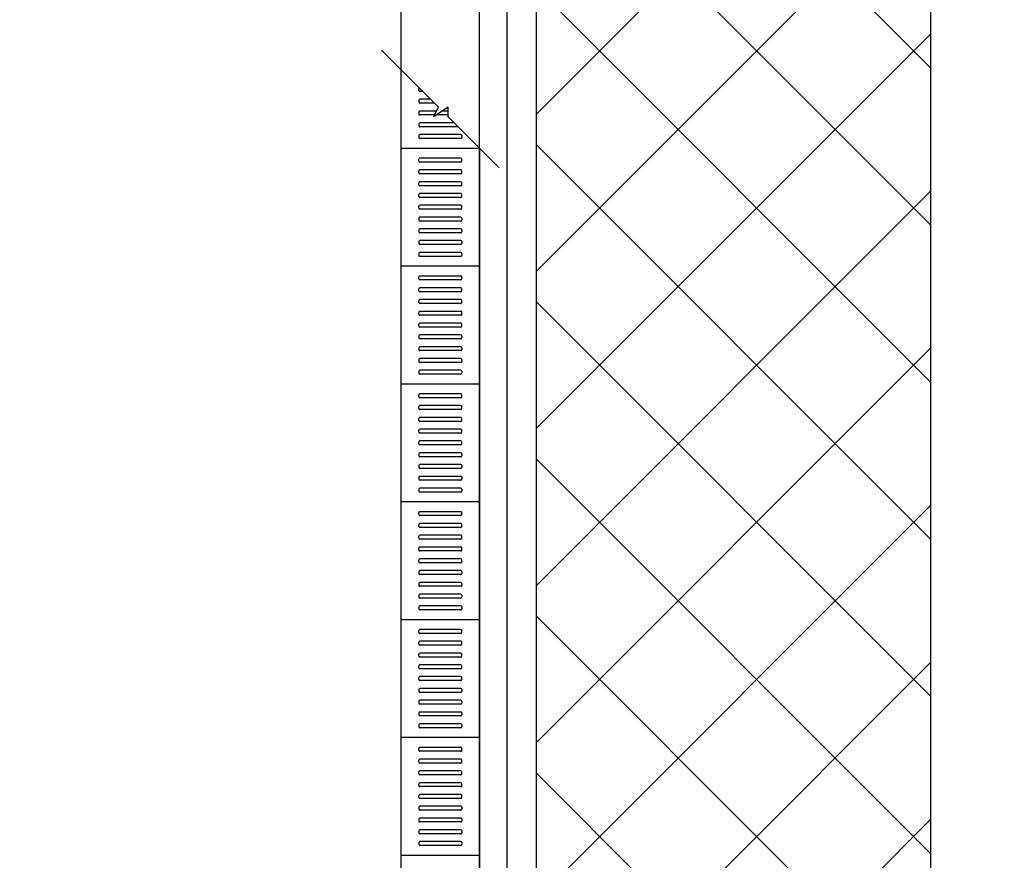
# Model space of a CAD drawing. Extents: x -424536 to -66822, y 139826 to 492209.
# Tile 78 of 91: x -103755 to -98738, y 243479 to 247759. Entities that reach past the tile are written whole.
import ezdxf

# ---------------------------------------------------------------- set-up
doc = ezdxf.new("R2010")
doc.units = 0
doc.header["$LTSCALE"] = 1000
doc.header["$MEASUREMENT"] = 0
for name, color, linetype in [('A乔木图例', 94, 'Continuous'), ('FG', 252, 'Continuous'), ('PUB_DIM', 3, 'Continuous'), ('体育设施', 7, 'Continuous')]:
    doc.layers.add(name, color=color, linetype=linetype)
doc.styles.add('DIM_FONT', font='SIMPLEX', dxfattribs={"width": 0.7, "bigfont": 'GBCBIG'})
doc.dimstyles.new('DIMN300', dxfattribs={"dimscale": 3, "dimtxt": 300, "dimasz": 100, "dimexe": 250, "dimexo": 300, "dimgap": 150, "dimtad": 1, "dimdec": 0, "dimzin": 0, "dimdsep": 46, "dimtxsty": 'DIM_FONT', "dimblk": 'ARCHTICK', "dimcen": 0.09, "dimclrt": 7, "dimazin": 2, "dimtfac": 1, "dimtdec": 0, "dimtix": 1, "dimtmove": 2, "dimatfit": 3, "dimldrblk": 'ARCHTICK', "dimfxl": 1, "dimtolj": 1, "dimtzin": 0, "dimarcsym": 0})

# ---------------------------------------------------------------- blocks, each defined once
blk = doc.blocks.new('_ArchTick')
at = {"color": 0, "linetype": 'ByBlock', "const_width": 0.4}
blk.add_lwpolyline([(-0.5, -0.5), (0.5, 0.5)], dxfattribs=at)
blk = doc.blocks.new('*D91')
at = {"layer": 'Defpoints', "color": 0}
for p in [(-84779, 269703.9), (-82294.3, 269703.9), (-84779, 268704.4), (-221158.7, 241904.4), (-218074.5, 241904.4), (-218074.5, 237804.4)]:
    blk.add_point(p, dxfattribs=at)
at = {"layer": 'PUB_DIM', "color": 0, "lineweight": -2}
for p, q in [((-82294.3, 269703.9), (-82294.3, 269903.9)), ((-84179, 269703.9), (-81794.3, 269703.9)), ((-82294.3, 268704.4), (-82294.3, 269703.9)), ((-84179, 268704.4), (-81794.3, 268704.4)), ((-82294.3, 268704.4), (-82294.3, 268504.4)), ((-218974.5, 241904.4), (-221908.7, 241904.4)), ((-221158.7, 237804.4), (-221158.7, 241904.4)), ((-218974.5, 237804.4), (-221908.7, 237804.4))]:
    blk.add_line(p, q, dxfattribs=at)
for p, xscale, yscale, zscale, rotation in [((-82294.3, 269703.9), 200, 200, 200, 270), ((-82294.3, 268704.4), 200, 200, 200, 90), ((-221158.7, 241904.4), 300, 300, 300, 90), ((-221158.7, 237804.4), 300, 300, 300, 270)]:
    blk.add_blockref('_ArchTick', p, dxfattribs=dict(at, xscale=xscale, yscale=yscale, zscale=zscale, rotation=rotation))
at = {"layer": 'PUB_DIM', "color": 7, "attachment_point": 5, "rotation": 90, "style": 'DIM_FONT'}
for s, insert, char_height in [('\\A1;1000', (-82894.3, 269204.1), 600), ('\\A1;4100', (-222058.7, 239854.4), 900)]:
    blk.add_mtext(s, dxfattribs=dict(at, insert=insert, char_height=char_height))

msp = doc.modelspace()

# ---------------------------------------------------------------- hatches: boundary and pattern name
at = {"layer": 'FG'}
h = msp.add_hatch(dxfattribs=at)
h.set_pattern_fill('多孔材料', color=256, scale=200, style=0)
h.set_pattern_definition([(45, (400, 0), (-400.0004, 400.0004), []), (135, (400, 0), (-400.0004, -400.0004), [])])
h.paths.add_polyline_path([(-101121.5, 254629.4), (-101121.5, 240804.4), (-99112, 240804.4), (-99112, 251381.1), (-93796.5, 251381.1), (-93796.5, 254629.4)])

# ---------------------------------------------------------------- linework, layer by layer
at = {"color": 3}
for p, q in [((-101811.5, 240504.4), (-101811.5, 269448.5)), ((-101411.5, 240504.4), (-101411.5, 269448.5)), ((-101721.5, 247399.4), (-101721.5, 247409.4)), ((-101721.5, 247349.4), (-101721.5, 247339.4)), ((-101721.5, 247349.4), (-101721.5, 247339.4)), ((-101721.5, 247289.4), (-101721.5, 247279.4)), ((-101721.5, 247229.4), (-101721.5, 247219.4)), ((-101721.5, 247169.4), (-101721.5, 247159.4)), ((-101501.5, 247169.4), (-101501.5, 247159.4)), ((-101721.5, 247039.4), (-101721.5, 247049.4)), ((-101501.5, 247039.4), (-101501.5, 247049.4)), ((-101721.5, 246979.4), (-101721.5, 246989.4)), ((-101501.5, 246979.4), (-101501.5, 246989.4)), ((-101721.5, 246919.4), (-101721.5, 246929.4)), ((-101501.5, 246919.4), (-101501.5, 246929.4)), ((-101721.5, 246859.4), (-101721.5, 246869.4)), ((-101721.5, 246859.4), (-101721.5, 246869.4)), ((-101501.5, 246859.4), (-101501.5, 246869.4)), ((-101501.5, 246859.4), (-101501.5, 246869.4)), ((-101721.5, 246799.4), (-101721.5, 246809.4)), ((-101501.5, 246799.4), (-101501.5, 246809.4)), ((-101721.5, 246749.4), (-101721.5, 246739.4)), ((-101721.5, 246749.4), (-101721.5, 246739.4)), ((-101501.5, 246749.4), (-101501.5, 246739.4)), ((-101501.5, 246749.4), (-101501.5, 246739.4)), ((-101721.5, 246689.4), (-101721.5, 246679.4)), ((-101501.5, 246689.4), (-101501.5, 246679.4)), ((-101721.5, 246629.4), (-101721.5, 246619.4)), ((-101501.5, 246629.4), (-101501.5, 246619.4)), ((-101721.5, 246569.4), (-101721.5, 246559.4)), ((-101501.5, 246569.4), (-101501.5, 246559.4)), ((-101721.5, 246439.4), (-101721.5, 246449.4)), ((-101501.5, 246439.4), (-101501.5, 246449.4)), ((-101721.5, 246379.4), (-101721.5, 246389.4)), ((-101501.5, 246379.4), (-101501.5, 246389.4)), ((-101721.5, 246319.4), (-101721.5, 246329.4)), ((-101501.5, 246319.4), (-101501.5, 246329.4)), ((-101721.5, 246259.4), (-101721.5, 246269.4)), ((-101721.5, 246259.4), (-101721.5, 246269.4)), ((-101501.5, 246259.4), (-101501.5, 246269.4)), ((-101501.5, 246259.4), (-101501.5, 246269.4)), ((-101721.5, 246199.4), (-101721.5, 246209.4)), ((-101501.5, 246199.4), (-101501.5, 246209.4)), ((-101721.5, 246149.4), (-101721.5, 246139.4)), ((-101721.5, 246149.4), (-101721.5, 246139.4)), ((-101501.5, 246149.4), (-101501.5, 246139.4)), ((-101501.5, 246149.4), (-101501.5, 246139.4)), ((-101721.5, 246089.4), (-101721.5, 246079.4)), ((-101501.5, 246089.4), (-101501.5, 246079.4)), ((-101721.5, 246029.4), (-101721.5, 246019.4)), ((-101501.5, 246029.4), (-101501.5, 246019.4)), ((-101721.5, 245969.4), (-101721.5, 245959.4)), ((-101501.5, 245969.4), (-101501.5, 245959.4)), ((-101721.5, 245839.4), (-101721.5, 245849.4)), ((-101501.5, 245839.4), (-101501.5, 245849.4)), ((-101721.5, 245779.4), (-101721.5, 245789.4)), ((-101501.5, 245779.4), (-101501.5, 245789.4)), ((-101721.5, 245719.4), (-101721.5, 245729.4)), ((-101501.5, 245719.4), (-101501.5, 245729.4)), ((-101721.5, 245659.4), (-101721.5, 245669.4)), ((-101721.5, 245659.4), (-101721.5, 245669.4)), ((-101501.5, 245659.4), (-101501.5, 245669.4)), ((-101501.5, 245659.4), (-101501.5, 245669.4)), ((-101721.5, 245599.4), (-101721.5, 245609.4)), ((-101501.5, 245599.4), (-101501.5, 245609.4)), ((-101721.5, 245549.4), (-101721.5, 245539.4)), ((-101721.5, 245549.4), (-101721.5, 245539.4)), ((-101501.5, 245549.4), (-101501.5, 245539.4)), ((-101501.5, 245549.4), (-101501.5, 245539.4)), ((-101721.5, 245489.4), (-101721.5, 245479.4)), ((-101501.5, 245489.4), (-101501.5, 245479.4)), ((-101721.5, 245429.4), (-101721.5, 245419.4)), ((-101501.5, 245429.4), (-101501.5, 245419.4)), ((-101721.5, 245369.4), (-101721.5, 245359.4)), ((-101501.5, 245369.4), (-101501.5, 245359.4)), ((-101721.5, 245239.4), (-101721.5, 245249.4)), ((-101501.5, 245239.4), (-101501.5, 245249.4)), ((-101721.5, 245179.4), (-101721.5, 245189.4)), ((-101501.5, 245179.4), (-101501.5, 245189.4)), ((-101721.5, 245119.4), (-101721.5, 245129.4)), ((-101501.5, 245119.4), (-101501.5, 245129.4)), ((-101721.5, 245059.4), (-101721.5, 245069.4)), ((-101721.5, 245059.4), (-101721.5, 245069.4)), ((-101501.5, 245059.4), (-101501.5, 245069.4)), ((-101501.5, 245059.4), (-101501.5, 245069.4)), ((-101721.5, 244999.4), (-101721.5, 245009.4)), ((-101501.5, 244999.4), (-101501.5, 245009.4)), ((-101721.5, 244949.4), (-101721.5, 244939.4)), ((-101721.5, 244949.4), (-101721.5, 244939.4)), ((-101501.5, 244949.4), (-101501.5, 244939.4)), ((-101501.5, 244949.4), (-101501.5, 244939.4)), ((-101721.5, 244889.4), (-101721.5, 244879.4)), ((-101501.5, 244889.4), (-101501.5, 244879.4)), ((-101721.5, 244829.4), (-101721.5, 244819.4)), ((-101501.5, 244829.4), (-101501.5, 244819.4)), ((-101721.5, 244769.4), (-101721.5, 244759.4)), ((-101501.5, 244769.4), (-101501.5, 244759.4)), ((-101721.5, 244639.4), (-101721.5, 244649.4)), ((-101501.5, 244639.4), (-101501.5, 244649.4)), ((-101721.5, 244579.4), (-101721.5, 244589.4)), ((-101501.5, 244579.4), (-101501.5, 244589.4)), ((-101721.5, 244519.4), (-101721.5, 244529.4)), ((-101501.5, 244519.4), (-101501.5, 244529.4)), ((-101721.5, 244459.4), (-101721.5, 244469.4)), ((-101721.5, 244459.4), (-101721.5, 244469.4)), ((-101501.5, 244459.4), (-101501.5, 244469.4)), ((-101501.5, 244459.4), (-101501.5, 244469.4)), ((-101721.5, 244399.4), (-101721.5, 244409.4)), ((-101501.5, 244399.4), (-101501.5, 244409.4)), ((-101721.5, 244349.4), (-101721.5, 244339.4)), ((-101721.5, 244349.4), (-101721.5, 244339.4)), ((-101501.5, 244349.4), (-101501.5, 244339.4)), ((-101501.5, 244349.4), (-101501.5, 244339.4)), ((-101721.5, 244289.4), (-101721.5, 244279.4)), ((-101501.5, 244289.4), (-101501.5, 244279.4)), ((-101721.5, 244229.4), (-101721.5, 244219.4)), ((-101501.5, 244229.4), (-101501.5, 244219.4)), ((-101721.5, 244169.4), (-101721.5, 244159.4)), ((-101501.5, 244169.4), (-101501.5, 244159.4)), ((-101721.5, 244039.4), (-101721.5, 244049.4)), ((-101501.5, 244039.4), (-101501.5, 244049.4)), ((-101721.5, 243979.4), (-101721.5, 243989.4)), ((-101501.5, 243979.4), (-101501.5, 243989.4)), ((-101721.5, 243919.4), (-101721.5, 243929.4)), ((-101501.5, 243919.4), (-101501.5, 243929.4)), ((-101721.5, 243859.4), (-101721.5, 243869.4)), ((-101721.5, 243859.4), (-101721.5, 243869.4)), ((-101501.5, 243859.4), (-101501.5, 243869.4)), ((-101501.5, 243859.4), (-101501.5, 243869.4)), ((-101721.5, 243799.4), (-101721.5, 243809.4)), ((-101501.5, 243799.4), (-101501.5, 243809.4)), ((-101721.5, 243749.4), (-101721.5, 243739.4)), ((-101721.5, 243749.4), (-101721.5, 243739.4)), ((-101501.5, 243749.4), (-101501.5, 243739.4)), ((-101501.5, 243749.4), (-101501.5, 243739.4)), ((-101721.5, 243689.4), (-101721.5, 243679.4)), ((-101501.5, 243689.4), (-101501.5, 243679.4)), ((-101721.5, 243629.4), (-101721.5, 243619.4)), ((-101501.5, 243629.4), (-101501.5, 243619.4)), ((-101721.5, 243569.4), (-101721.5, 243559.4)), ((-101501.5, 243569.4), (-101501.5, 243559.4))]:
    msp.add_line(p, q, dxfattribs=at)
for p, q in [((-101911.5, 247604.9), (-101621.5, 247314.9)), ((-101646.5, 247264.9), (-101621.5, 247314.9)), ((-101571.5, 247314.9), (-101646.5, 247264.9)), ((-101571.5, 247264.9), (-101571.5, 247314.9)), ((-101571.5, 247264.9), (-101311.5, 247004.9)), ((-101411.5, 247104.4), (-101811.5, 247104.4)), ((-101811.5, 246504.4), (-101811.5, 247104.4)), ((-101411.5, 247104.4), (-101411.5, 246504.4)), ((-101411.5, 246504.4), (-101811.5, 246504.4)), ((-101411.5, 246504.4), (-101811.5, 246504.4)), ((-101411.5, 246504.4), (-101811.5, 246504.4)), ((-101811.5, 245904.4), (-101811.5, 246504.4)), ((-101411.5, 246504.4), (-101411.5, 245904.4)), ((-101411.5, 245904.4), (-101811.5, 245904.4)), ((-101411.5, 245904.4), (-101811.5, 245904.4)), ((-101411.5, 245904.4), (-101811.5, 245904.4)), ((-101811.5, 245304.4), (-101811.5, 245904.4)), ((-101411.5, 245904.4), (-101411.5, 245304.4)), ((-101411.5, 245304.4), (-101811.5, 245304.4)), ((-101411.5, 245304.4), (-101811.5, 245304.4)), ((-101411.5, 245304.4), (-101811.5, 245304.4)), ((-101811.5, 244704.4), (-101811.5, 245304.4)), ((-101411.5, 245304.4), (-101411.5, 244704.4)), ((-101411.5, 244704.4), (-101811.5, 244704.4)), ((-101411.5, 244704.4), (-101811.5, 244704.4)), ((-101411.5, 244704.4), (-101811.5, 244704.4)), ((-101811.5, 244104.4), (-101811.5, 244704.4)), ((-101411.5, 244704.4), (-101411.5, 244104.4)), ((-101411.5, 244104.4), (-101811.5, 244104.4)), ((-101411.5, 244104.4), (-101811.5, 244104.4)), ((-101411.5, 244104.4), (-101811.5, 244104.4)), ((-101811.5, 243504.4), (-101811.5, 244104.4)), ((-101411.5, 244104.4), (-101411.5, 243504.4)), ((-101411.5, 243504.4), (-101811.5, 243504.4)), ((-101411.5, 243504.4), (-101811.5, 243504.4)), ((-101411.5, 243504.4), (-101811.5, 243504.4)), ((-101811.5, 242904.4), (-101811.5, 243504.4)), ((-101411.5, 243504.4), (-101411.5, 242904.4))]:
    msp.add_line(p, q)
at = {"color": 8}
for p, q in [((-101701, 247394.4), (-101716.5, 247394.4)), ((-101661, 247354.4), (-101716.5, 247354.4)), ((-101661, 247354.4), (-101716.5, 247354.4)), ((-101641, 247334.4), (-101716.5, 247334.4)), ((-101641, 247334.4), (-101716.5, 247334.4)), ((-101631.8, 247294.4), (-101716.5, 247294.4)), ((-101641.8, 247274.4), (-101716.5, 247274.4)), ((-101571.5, 247274.4), (-101632.3, 247274.4)), ((-101571.5, 247294.4), (-101602.3, 247294.4)), ((-101541, 247234.4), (-101716.5, 247234.4)), ((-101521, 247214.4), (-101716.5, 247214.4)), ((-101506.5, 247174.4), (-101716.5, 247174.4)), ((-101506.5, 247154.4), (-101716.5, 247154.4)), ((-101506.5, 247054.4), (-101716.5, 247054.4)), ((-101506.5, 247034.4), (-101716.5, 247034.4)), ((-101506.5, 246994.4), (-101716.5, 246994.4)), ((-101506.5, 246974.4), (-101716.5, 246974.4)), ((-101506.5, 246934.4), (-101716.5, 246934.4)), ((-101506.5, 246914.4), (-101716.5, 246914.4)), ((-101506.5, 246874.4), (-101716.5, 246874.4)), ((-101506.5, 246874.4), (-101716.5, 246874.4)), ((-101506.5, 246854.4), (-101716.5, 246854.4)), ((-101506.5, 246854.4), (-101716.5, 246854.4)), ((-101506.5, 246814.4), (-101716.5, 246814.4)), ((-101506.5, 246794.4), (-101716.5, 246794.4)), ((-101506.5, 246754.4), (-101716.5, 246754.4)), ((-101506.5, 246754.4), (-101716.5, 246754.4)), ((-101506.5, 246734.4), (-101716.5, 246734.4)), ((-101506.5, 246734.4), (-101716.5, 246734.4)), ((-101506.5, 246694.4), (-101716.5, 246694.4)), ((-101506.5, 246674.4), (-101716.5, 246674.4)), ((-101506.5, 246634.4), (-101716.5, 246634.4)), ((-101506.5, 246614.4), (-101716.5, 246614.4)), ((-101506.5, 246574.4), (-101716.5, 246574.4)), ((-101506.5, 246554.4), (-101716.5, 246554.4)), ((-101506.5, 246454.4), (-101716.5, 246454.4)), ((-101506.5, 246434.4), (-101716.5, 246434.4)), ((-101506.5, 246394.4), (-101716.5, 246394.4)), ((-101506.5, 246374.4), (-101716.5, 246374.4)), ((-101506.5, 246334.4), (-101716.5, 246334.4)), ((-101506.5, 246314.4), (-101716.5, 246314.4)), ((-101506.5, 246274.4), (-101716.5, 246274.4)), ((-101506.5, 246274.4), (-101716.5, 246274.4)), ((-101506.5, 246254.4), (-101716.5, 246254.4)), ((-101506.5, 246254.4), (-101716.5, 246254.4)), ((-101506.5, 246214.4), (-101716.5, 246214.4)), ((-101506.5, 246194.4), (-101716.5, 246194.4)), ((-101506.5, 246154.4), (-101716.5, 246154.4)), ((-101506.5, 246154.4), (-101716.5, 246154.4)), ((-101506.5, 246134.4), (-101716.5, 246134.4)), ((-101506.5, 246134.4), (-101716.5, 246134.4)), ((-101506.5, 246094.4), (-101716.5, 246094.4)), ((-101506.5, 246074.4), (-101716.5, 246074.4)), ((-101506.5, 246034.4), (-101716.5, 246034.4)), ((-101506.5, 246014.4), (-101716.5, 246014.4)), ((-101506.5, 245974.4), (-101716.5, 245974.4)), ((-101506.5, 245954.4), (-101716.5, 245954.4)), ((-101506.5, 245854.4), (-101716.5, 245854.4)), ((-101506.5, 245834.4), (-101716.5, 245834.4)), ((-101506.5, 245794.4), (-101716.5, 245794.4)), ((-101506.5, 245774.4), (-101716.5, 245774.4)), ((-101506.5, 245734.4), (-101716.5, 245734.4)), ((-101506.5, 245714.4), (-101716.5, 245714.4)), ((-101506.5, 245674.4), (-101716.5, 245674.4)), ((-101506.5, 245674.4), (-101716.5, 245674.4)), ((-101506.5, 245654.4), (-101716.5, 245654.4)), ((-101506.5, 245654.4), (-101716.5, 245654.4)), ((-101506.5, 245614.4), (-101716.5, 245614.4)), ((-101506.5, 245594.4), (-101716.5, 245594.4)), ((-101506.5, 245554.4), (-101716.5, 245554.4)), ((-101506.5, 245554.4), (-101716.5, 245554.4)), ((-101506.5, 245534.4), (-101716.5, 245534.4)), ((-101506.5, 245534.4), (-101716.5, 245534.4)), ((-101506.5, 245494.4), (-101716.5, 245494.4)), ((-101506.5, 245474.4), (-101716.5, 245474.4)), ((-101506.5, 245434.4), (-101716.5, 245434.4)), ((-101506.5, 245414.4), (-101716.5, 245414.4)), ((-101506.5, 245374.4), (-101716.5, 245374.4)), ((-101506.5, 245354.4), (-101716.5, 245354.4)), ((-101506.5, 245254.4), (-101716.5, 245254.4)), ((-101506.5, 245234.4), (-101716.5, 245234.4)), ((-101506.5, 245194.4), (-101716.5, 245194.4)), ((-101506.5, 245174.4), (-101716.5, 245174.4)), ((-101506.5, 245134.4), (-101716.5, 245134.4)), ((-101506.5, 245114.4), (-101716.5, 245114.4)), ((-101506.5, 245074.4), (-101716.5, 245074.4)), ((-101506.5, 245074.4), (-101716.5, 245074.4)), ((-101506.5, 245054.4), (-101716.5, 245054.4)), ((-101506.5, 245054.4), (-101716.5, 245054.4)), ((-101506.5, 245014.4), (-101716.5, 245014.4)), ((-101506.5, 244994.4), (-101716.5, 244994.4)), ((-101506.5, 244954.4), (-101716.5, 244954.4)), ((-101506.5, 244954.4), (-101716.5, 244954.4)), ((-101506.5, 244934.4), (-101716.5, 244934.4)), ((-101506.5, 244934.4), (-101716.5, 244934.4)), ((-101506.5, 244894.4), (-101716.5, 244894.4)), ((-101506.5, 244874.4), (-101716.5, 244874.4)), ((-101506.5, 244834.4), (-101716.5, 244834.4)), ((-101506.5, 244814.4), (-101716.5, 244814.4)), ((-101506.5, 244774.4), (-101716.5, 244774.4)), ((-101506.5, 244754.4), (-101716.5, 244754.4)), ((-101506.5, 244654.4), (-101716.5, 244654.4)), ((-101506.5, 244634.4), (-101716.5, 244634.4)), ((-101506.5, 244594.4), (-101716.5, 244594.4)), ((-101506.5, 244574.4), (-101716.5, 244574.4)), ((-101506.5, 244534.4), (-101716.5, 244534.4)), ((-101506.5, 244514.4), (-101716.5, 244514.4)), ((-101506.5, 244474.4), (-101716.5, 244474.4)), ((-101506.5, 244474.4), (-101716.5, 244474.4)), ((-101506.5, 244454.4), (-101716.5, 244454.4)), ((-101506.5, 244454.4), (-101716.5, 244454.4)), ((-101506.5, 244414.4), (-101716.5, 244414.4)), ((-101506.5, 244394.4), (-101716.5, 244394.4)), ((-101506.5, 244354.4), (-101716.5, 244354.4)), ((-101506.5, 244354.4), (-101716.5, 244354.4)), ((-101506.5, 244334.4), (-101716.5, 244334.4)), ((-101506.5, 244334.4), (-101716.5, 244334.4)), ((-101506.5, 244294.4), (-101716.5, 244294.4)), ((-101506.5, 244274.4), (-101716.5, 244274.4)), ((-101506.5, 244234.4), (-101716.5, 244234.4)), ((-101506.5, 244214.4), (-101716.5, 244214.4)), ((-101506.5, 244174.4), (-101716.5, 244174.4)), ((-101506.5, 244154.4), (-101716.5, 244154.4)), ((-101506.5, 244054.4), (-101716.5, 244054.4)), ((-101506.5, 244034.4), (-101716.5, 244034.4)), ((-101506.5, 243994.4), (-101716.5, 243994.4)), ((-101506.5, 243974.4), (-101716.5, 243974.4)), ((-101506.5, 243934.4), (-101716.5, 243934.4)), ((-101506.5, 243914.4), (-101716.5, 243914.4)), ((-101506.5, 243874.4), (-101716.5, 243874.4)), ((-101506.5, 243874.4), (-101716.5, 243874.4)), ((-101506.5, 243854.4), (-101716.5, 243854.4)), ((-101506.5, 243854.4), (-101716.5, 243854.4)), ((-101506.5, 243814.4), (-101716.5, 243814.4)), ((-101506.5, 243794.4), (-101716.5, 243794.4)), ((-101506.5, 243754.4), (-101716.5, 243754.4)), ((-101506.5, 243754.4), (-101716.5, 243754.4)), ((-101506.5, 243734.4), (-101716.5, 243734.4)), ((-101506.5, 243734.4), (-101716.5, 243734.4)), ((-101506.5, 243694.4), (-101716.5, 243694.4)), ((-101506.5, 243674.4), (-101716.5, 243674.4)), ((-101506.5, 243634.4), (-101716.5, 243634.4)), ((-101506.5, 243614.4), (-101716.5, 243614.4)), ((-101506.5, 243574.4), (-101716.5, 243574.4)), ((-101506.5, 243554.4), (-101716.5, 243554.4))]:
    msp.add_line(p, q, dxfattribs=at)
for centre, start, end in [((-101716.5, 247409.4), 130.9452, 180), ((-101716.5, 247399.4), 180, 270), ((-101716.5, 247349.4), 90, 180), ((-101716.5, 247349.4), 90, 180), ((-101716.5, 247339.4), 180, 270), ((-101716.5, 247339.4), 180, 270), ((-101716.5, 247289.4), 90, 180), ((-101716.5, 247279.4), 180, 270), ((-101716.5, 247229.4), 90, 180), ((-101716.5, 247219.4), 180, 270), ((-101716.5, 247169.4), 90, 180), ((-101506.5, 247169.4), 0, 90), ((-101716.5, 247159.4), 180, 270), ((-101506.5, 247159.4), 270, 0), ((-101716.5, 247049.4), 90, 180), ((-101716.5, 247039.4), 180, 270), ((-101506.5, 247049.4), 0, 90), ((-101506.5, 247039.4), 270, 0), ((-101716.5, 246989.4), 90, 180), ((-101716.5, 246979.4), 180, 270), ((-101506.5, 246989.4), 0, 90), ((-101506.5, 246979.4), 270, 0), ((-101716.5, 246929.4), 90, 180), ((-101716.5, 246919.4), 180, 270), ((-101506.5, 246929.4), 0, 90), ((-101506.5, 246919.4), 270, 0), ((-101716.5, 246869.4), 90, 180), ((-101716.5, 246869.4), 90, 180), ((-101506.5, 246869.4), 0, 90), ((-101506.5, 246869.4), 0, 90), ((-101716.5, 246859.4), 180, 270), ((-101716.5, 246859.4), 180, 270), ((-101716.5, 246809.4), 90, 180), ((-101506.5, 246859.4), 270, 0), ((-101506.5, 246859.4), 270, 0), ((-101506.5, 246809.4), 0, 90), ((-101716.5, 246799.4), 180, 270), ((-101506.5, 246799.4), 270, 0), ((-101716.5, 246749.4), 90, 180), ((-101716.5, 246749.4), 90, 180), ((-101716.5, 246739.4), 180, 270), ((-101716.5, 246739.4), 180, 270), ((-101506.5, 246749.4), 0, 90), ((-101506.5, 246749.4), 0, 90), ((-101506.5, 246739.4), 270, 0), ((-101506.5, 246739.4), 270, 0), ((-101716.5, 246689.4), 90, 180), ((-101716.5, 246679.4), 180, 270), ((-101506.5, 246689.4), 0, 90), ((-101506.5, 246679.4), 270, 0), ((-101716.5, 246629.4), 90, 180), ((-101716.5, 246619.4), 180, 270), ((-101506.5, 246629.4), 0, 90), ((-101506.5, 246619.4), 270, 0), ((-101716.5, 246569.4), 90, 180), ((-101506.5, 246569.4), 0, 90), ((-101716.5, 246559.4), 180, 270), ((-101506.5, 246559.4), 270, 0), ((-101716.5, 246449.4), 90, 180), ((-101716.5, 246439.4), 180, 270), ((-101506.5, 246449.4), 0, 90), ((-101506.5, 246439.4), 270, 0), ((-101716.5, 246389.4), 90, 180), ((-101716.5, 246379.4), 180, 270), ((-101506.5, 246389.4), 0, 90), ((-101506.5, 246379.4), 270, 0), ((-101716.5, 246329.4), 90, 180), ((-101716.5, 246319.4), 180, 270), ((-101506.5, 246329.4), 0, 90), ((-101506.5, 246319.4), 270, 0), ((-101716.5, 246269.4), 90, 180), ((-101716.5, 246269.4), 90, 180), ((-101506.5, 246269.4), 0, 90), ((-101506.5, 246269.4), 0, 90), ((-101716.5, 246259.4), 180, 270), ((-101716.5, 246259.4), 180, 270), ((-101716.5, 246209.4), 90, 180), ((-101506.5, 246259.4), 270, 0), ((-101506.5, 246259.4), 270, 0), ((-101506.5, 246209.4), 0, 90), ((-101716.5, 246199.4), 180, 270), ((-101506.5, 246199.4), 270, 0), ((-101716.5, 246149.4), 90, 180), ((-101716.5, 246149.4), 90, 180), ((-101716.5, 246139.4), 180, 270), ((-101716.5, 246139.4), 180, 270), ((-101506.5, 246149.4), 0, 90), ((-101506.5, 246149.4), 0, 90), ((-101506.5, 246139.4), 270, 0), ((-101506.5, 246139.4), 270, 0), ((-101716.5, 246089.4), 90, 180), ((-101716.5, 246079.4), 180, 270), ((-101506.5, 246089.4), 0, 90), ((-101506.5, 246079.4), 270, 0), ((-101716.5, 246029.4), 90, 180), ((-101716.5, 246019.4), 180, 270), ((-101506.5, 246029.4), 0, 90), ((-101506.5, 246019.4), 270, 0), ((-101716.5, 245969.4), 90, 180), ((-101506.5, 245969.4), 0, 90), ((-101716.5, 245959.4), 180, 270), ((-101506.5, 245959.4), 270, 0), ((-101716.5, 245849.4), 90, 180), ((-101716.5, 245839.4), 180, 270), ((-101506.5, 245849.4), 0, 90), ((-101506.5, 245839.4), 270, 0), ((-101716.5, 245789.4), 90, 180), ((-101716.5, 245779.4), 180, 270), ((-101506.5, 245789.4), 0, 90), ((-101506.5, 245779.4), 270, 0), ((-101716.5, 245729.4), 90, 180), ((-101716.5, 245719.4), 180, 270), ((-101506.5, 245729.4), 0, 90), ((-101506.5, 245719.4), 270, 0), ((-101716.5, 245669.4), 90, 180), ((-101716.5, 245669.4), 90, 180), ((-101506.5, 245669.4), 0, 90), ((-101506.5, 245669.4), 0, 90), ((-101716.5, 245659.4), 180, 270), ((-101716.5, 245659.4), 180, 270), ((-101716.5, 245609.4), 90, 180), ((-101506.5, 245659.4), 270, 0), ((-101506.5, 245659.4), 270, 0), ((-101506.5, 245609.4), 0, 90), ((-101716.5, 245599.4), 180, 270), ((-101506.5, 245599.4), 270, 0), ((-101716.5, 245549.4), 90, 180), ((-101716.5, 245549.4), 90, 180), ((-101716.5, 245539.4), 180, 270), ((-101716.5, 245539.4), 180, 270), ((-101506.5, 245549.4), 0, 90), ((-101506.5, 245549.4), 0, 90), ((-101506.5, 245539.4), 270, 0), ((-101506.5, 245539.4), 270, 0), ((-101716.5, 245489.4), 90, 180), ((-101716.5, 245479.4), 180, 270), ((-101506.5, 245489.4), 0, 90), ((-101506.5, 245479.4), 270, 0), ((-101716.5, 245429.4), 90, 180), ((-101716.5, 245419.4), 180, 270), ((-101506.5, 245429.4), 0, 90), ((-101506.5, 245419.4), 270, 0), ((-101716.5, 245369.4), 90, 180), ((-101716.5, 245359.4), 180, 270), ((-101506.5, 245369.4), 0, 90), ((-101506.5, 245359.4), 270, 0), ((-101716.5, 245249.4), 90, 180), ((-101716.5, 245239.4), 180, 270), ((-101506.5, 245249.4), 0, 90), ((-101506.5, 245239.4), 270, 0), ((-101716.5, 245189.4), 90, 180), ((-101716.5, 245179.4), 180, 270), ((-101506.5, 245189.4), 0, 90), ((-101506.5, 245179.4), 270, 0), ((-101716.5, 245129.4), 90, 180), ((-101716.5, 245119.4), 180, 270), ((-101506.5, 245129.4), 0, 90), ((-101506.5, 245119.4), 270, 0), ((-101716.5, 245069.4), 90, 180), ((-101716.5, 245069.4), 90, 180), ((-101716.5, 245059.4), 180, 270), ((-101716.5, 245059.4), 180, 270), ((-101506.5, 245069.4), 0, 90), ((-101506.5, 245069.4), 0, 90), ((-101506.5, 245059.4), 270, 0), ((-101506.5, 245059.4), 270, 0), ((-101716.5, 245009.4), 90, 180), ((-101506.5, 245009.4), 0, 90), ((-101716.5, 244999.4), 180, 270), ((-101506.5, 244999.4), 270, 0), ((-101716.5, 244949.4), 90, 180), ((-101716.5, 244949.4), 90, 180), ((-101716.5, 244939.4), 180, 270), ((-101716.5, 244939.4), 180, 270), ((-101506.5, 244949.4), 0, 90), ((-101506.5, 244949.4), 0, 90), ((-101506.5, 244939.4), 270, 0), ((-101506.5, 244939.4), 270, 0), ((-101716.5, 244889.4), 90, 180), ((-101716.5, 244879.4), 180, 270), ((-101506.5, 244889.4), 0, 90), ((-101506.5, 244879.4), 270, 0), ((-101716.5, 244829.4), 90, 180), ((-101716.5, 244819.4), 180, 270), ((-101506.5, 244829.4), 0, 90), ((-101506.5, 244819.4), 270, 0), ((-101716.5, 244769.4), 90, 180), ((-101716.5, 244759.4), 180, 270), ((-101506.5, 244769.4), 0, 90), ((-101506.5, 244759.4), 270, 0), ((-101716.5, 244649.4), 90, 180), ((-101716.5, 244639.4), 180, 270), ((-101506.5, 244649.4), 0, 90), ((-101506.5, 244639.4), 270, 0), ((-101716.5, 244589.4), 90, 180), ((-101716.5, 244579.4), 180, 270), ((-101506.5, 244589.4), 0, 90), ((-101506.5, 244579.4), 270, 0), ((-101716.5, 244529.4), 90, 180), ((-101716.5, 244519.4), 180, 270), ((-101506.5, 244529.4), 0, 90), ((-101506.5, 244519.4), 270, 0), ((-101716.5, 244469.4), 90, 180), ((-101716.5, 244469.4), 90, 180), ((-101716.5, 244459.4), 180, 270), ((-101716.5, 244459.4), 180, 270), ((-101506.5, 244469.4), 0, 90), ((-101506.5, 244469.4), 0, 90), ((-101506.5, 244459.4), 270, 0), ((-101506.5, 244459.4), 270, 0), ((-101716.5, 244409.4), 90, 180), ((-101506.5, 244409.4), 0, 90), ((-101716.5, 244399.4), 180, 270), ((-101506.5, 244399.4), 270, 0), ((-101716.5, 244349.4), 90, 180), ((-101716.5, 244349.4), 90, 180), ((-101716.5, 244339.4), 180, 270), ((-101716.5, 244339.4), 180, 270), ((-101506.5, 244349.4), 0, 90), ((-101506.5, 244349.4), 0, 90), ((-101506.5, 244339.4), 270, 0), ((-101506.5, 244339.4), 270, 0), ((-101716.5, 244289.4), 90, 180), ((-101716.5, 244279.4), 180, 270), ((-101506.5, 244289.4), 0, 90), ((-101506.5, 244279.4), 270, 0), ((-101716.5, 244229.4), 90, 180), ((-101716.5, 244219.4), 180, 270), ((-101506.5, 244229.4), 0, 90), ((-101506.5, 244219.4), 270, 0), ((-101716.5, 244169.4), 90, 180), ((-101716.5, 244159.4), 180, 270), ((-101506.5, 244169.4), 0, 90), ((-101506.5, 244159.4), 270, 0), ((-101716.5, 244049.4), 90, 180), ((-101506.5, 244049.4), 0, 90), ((-101716.5, 244039.4), 180, 270), ((-101506.5, 244039.4), 270, 0), ((-101716.5, 243989.4), 90, 180), ((-101716.5, 243979.4), 180, 270), ((-101506.5, 243989.4), 0, 90), ((-101506.5, 243979.4), 270, 0), ((-101716.5, 243929.4), 90, 180), ((-101716.5, 243919.4), 180, 270), ((-101506.5, 243929.4), 0, 90), ((-101506.5, 243919.4), 270, 0), ((-101716.5, 243869.4), 90, 180), ((-101716.5, 243869.4), 90, 180), ((-101716.5, 243859.4), 180, 270), ((-101716.5, 243859.4), 180, 270), ((-101506.5, 243869.4), 0, 90), ((-101506.5, 243869.4), 0, 90), ((-101506.5, 243859.4), 270, 0), ((-101506.5, 243859.4), 270, 0), ((-101716.5, 243809.4), 90, 180), ((-101506.5, 243809.4), 0, 90), ((-101716.5, 243799.4), 180, 270), ((-101716.5, 243749.4), 90, 180), ((-101716.5, 243749.4), 90, 180), ((-101506.5, 243799.4), 270, 0), ((-101506.5, 243749.4), 0, 90), ((-101506.5, 243749.4), 0, 90), ((-101716.5, 243739.4), 180, 270), ((-101716.5, 243739.4), 180, 270), ((-101506.5, 243739.4), 270, 0), ((-101506.5, 243739.4), 270, 0), ((-101716.5, 243689.4), 90, 180), ((-101716.5, 243679.4), 180, 270), ((-101506.5, 243689.4), 0, 90), ((-101506.5, 243679.4), 270, 0), ((-101716.5, 243629.4), 90, 180), ((-101716.5, 243619.4), 180, 270), ((-101506.5, 243629.4), 0, 90), ((-101506.5, 243619.4), 270, 0), ((-101716.5, 243569.4), 90, 180), ((-101716.5, 243559.4), 180, 270), ((-101506.5, 243569.4), 0, 90), ((-101506.5, 243559.4), 270, 0)]:
    msp.add_arc(centre, 5, start, end)
at = {"layer": 'A乔木图例'}
for p, q in [((-101811.5, 239304.4), (-101811.5, 251381.1)), ((-99112, 239304.4), (-99112, 251381.1))]:
    msp.add_line(p, q, dxfattribs=at)
at = {"layer": '体育设施'}
for p, q in [((-101271.5, 240654.4), (-101271.5, 268754.4)), ((-101121.5, 240804.4), (-101121.5, 268604.4))]:
    msp.add_line(p, q, dxfattribs=at)

# ---------------------------------------------------------------- dimensions: what is measured, and where the dimension line sits
at = {"layer": 'PUB_DIM'}
dim = msp.add_aligned_dim(p1=(-218074.5, 237804.4), p2=(-218074.5, 241904.4), distance=3084.2, dimstyle='DIMN300', dxfattribs=at)
dim.commit()
dim.dimension.update_dxf_attribs({"geometry": '*D91', "text_midpoint": (-222058.7, 239854.4)})

doc.saveas('drawing.dxf')
